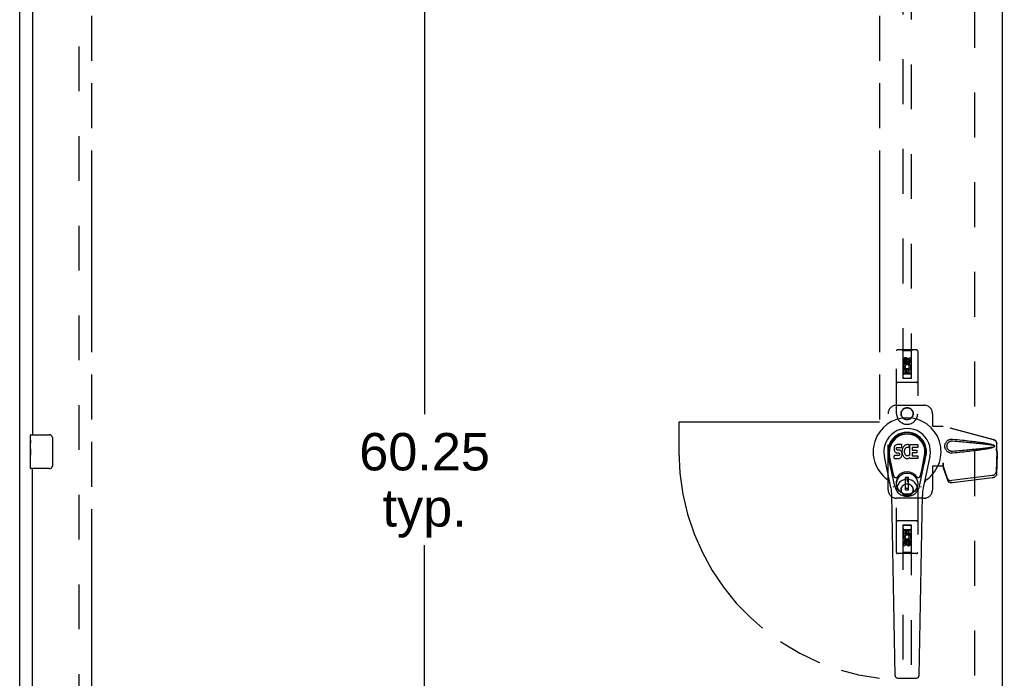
# Model space of a CAD drawing. Header units: inches. Extents: x 0 to 241, y 0 to 156.
# Tile 9 of 21: x 46 to 76, y 73 to 93. Entities that reach past the tile are written whole.
import ezdxf

# ---------------------------------------------------------------- set-up
doc = ezdxf.new("R2010")
doc.units = ezdxf.units.IN
doc.header["$LTSCALE"] = 13.26
doc.header["$MEASUREMENT"] = 0
doc.linetypes.add('HIDDEN', pattern=[0.2, 0.1, -0.1])
doc.linetypes.add('PHANTOM', pattern=[0.8, 0.45, -0.05, 0.1, -0.05, 0.1, -0.05])
doc.layers.get('0').update_dxf_attribs({"linetype": 'CONTINUOUS'})
for name, color, linetype in [('02___PRT_ALL_AXES', 7, 'CONTINUOUS'), ('AVAILABLE_DOOR_SPACE', 7, 'CONTINUOUS'), ('DEFAULT_2', 8, 'HIDDEN'), ('DIMENSIONS', 7, 'CONTINUOUS')]:
    doc.layers.add(name, color=color, linetype=linetype)
doc.styles.get("Standard").update_dxf_attribs({"font": 'arial.ttf'})
doc.dimstyles.new('DIMSTYLE_2', dxfattribs={"dimtxt": 1.106182, "dimasz": 1.418182, "dimexe": 0.09, "dimexo": 0.07, "dimgap": 0.039, "dimtad": 0, "dimtih": 1, "dimtoh": 1, "dimzin": 4, "dimdsep": 46, "dimtxsty": 'Standard', "dimblk": '_FILLED', "dimblk1": '_FILLED', "dimblk2": '_FILLED', "dimcen": 0.09, "dimazin": 1, "dimtfac": 1, "dimtdec": 3, "dimtofl": 0, "dimtmove": 0, "dimatfit": 3, "dimldrblk": '_FILLED', "dimfxl": 1, "dimtolj": 1, "dimtzin": 4, "dimarcsym": 0})
doc.dimstyles.get("Standard").update_dxf_attribs({"dimtxt": 1.205455, "dimasz": 1.418182, "dimexe": 0.09, "dimexo": 0.07, "dimgap": 0.09, "dimtad": 0, "dimtih": 1, "dimtoh": 1, "dimdec": 3, "dimzin": 4, "dimdsep": 46, "dimtxsty": 'Standard', "dimblk": '_FILLED', "dimblk1": '_FILLED', "dimblk2": '_FILLED', "dimcen": 0.09, "dimadec": 3, "dimazin": 1, "dimtp": 0.001, "dimtm": 0.001, "dimtfac": 1, "dimtdec": 3, "dimtofl": 0, "dimtmove": 0, "dimatfit": 3, "dimldrblk": '_FILLED', "dimfxl": 1, "dimtolj": 1, "dimtzin": 4, "dimarcsym": 0})

# ---------------------------------------------------------------- blocks, each defined once
blk = doc.blocks.new('_FILLED')
at = {"color": 0, "linetype": 'ByBlock'}
blk.add_solid([(0, 0), (-1, 0.2), (-1, -0.2)], dxfattribs=at)
blk = doc.blocks.new('*D13')
at = {"layer": 'DIMENSIONS', "color": 2, "linetype": 'Continuous'}
for p, q in [((77.413, 98.495), (74.577, 98.495)), ((81.038, 98.495), (83.618, 98.495))]:
    blk.add_line(p, q, dxfattribs=at)
at = {"layer": 'DIMENSIONS', "color": 2, "linetype": 'Continuous', "xscale": 1.4181818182, "yscale": 1.4181818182, "zscale": 1.4181818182}
blk.add_blockref('_FILLED', (77.413, 98.495), dxfattribs=at)
at = {"layer": 'DIMENSIONS', "color": 2, "linetype": 'Continuous', "xscale": 1.4181818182, "yscale": 1.4181818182, "zscale": 1.4181818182, "rotation": 180}
blk.add_blockref('_FILLED', (81.038, 98.495), dxfattribs=at)
at = {"layer": 'DIMENSIONS', "color": 2, "linetype": 'Continuous', "insert": (84.171, 99.048), "char_height": 1.1062, "width": 3.00602, "attachment_point": 1, "line_spacing_factor": 0.9}
blk.add_mtext('3.63', dxfattribs=at)
blk = doc.blocks.new('*D14')
at = {"layer": 'DIMENSIONS', "color": 2, "linetype": 'Continuous'}
for p, q in [((71.913, 96.629), (69.614, 96.629)), ((75.538, 96.629), (78.375, 96.629))]:
    blk.add_line(p, q, dxfattribs=at)
at = {"layer": 'DIMENSIONS', "color": 2, "linetype": 'Continuous', "xscale": 1.4181818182, "yscale": 1.4181818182, "zscale": 1.4181818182}
blk.add_blockref('_FILLED', (71.913, 96.629), dxfattribs=at)
at = {"layer": 'DIMENSIONS', "color": 2, "linetype": 'Continuous', "xscale": 1.4181818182, "yscale": 1.4181818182, "zscale": 1.4181818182, "rotation": 180}
blk.add_blockref('_FILLED', (75.538, 96.629), dxfattribs=at)
at = {"layer": 'DIMENSIONS', "color": 2, "linetype": 'Continuous', "insert": (69.061, 97.182), "char_height": 1.1062, "width": 3.00602, "attachment_point": 3, "line_spacing_factor": 0.9}
blk.add_mtext('3.63', dxfattribs=at)
blk = doc.blocks.new('*D19')
at = {"layer": 'DIMENSIONS', "color": 2, "linetype": 'Continuous'}
for p, q in [((58.453, 110.107), (58.453, 81.088)), ((58.453, 49.857), (58.453, 77.216))]:
    blk.add_line(p, q, dxfattribs=at)
at = {"layer": 'DIMENSIONS', "color": 2, "linetype": 'Continuous', "xscale": 1.4181818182, "yscale": 1.4181818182, "zscale": 1.4181818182}
for p, rotation in [((58.453, 110.107), 90), ((58.453, 49.857), 270)]:
    blk.add_blockref('_FILLED', p, dxfattribs=dict(at, rotation=rotation))
at = {"layer": 'DIMENSIONS', "color": 2, "linetype": 'Continuous', "insert": (58.453, 80.535), "char_height": 1.1062, "width": 3.86547, "attachment_point": 2, "line_spacing_factor": 0.9}
blk.add_mtext('60.25\\Ptyp.', dxfattribs=at)

msp = doc.modelspace()

# ---------------------------------------------------------------- linework, layer by layer
at = {"color": 3, "linetype": 'Continuous'}
for p, q in [((46.476, 42.086), (46.476, 113.878)), ((75.538, 111.128), (75.538, 48.836)), ((46.851, 105.732), (46.851, 80.482)), ((46.851, 54.232), (46.851, 79.482))]:
    msp.add_line(p, q, dxfattribs=at)
at = {"color": 7, "linetype": 'Continuous'}
for p, q in [((46.791, 80.321), (46.791, 80.467)), ((46.806, 80.482), (47.346, 80.482)), ((46.791, 80.063), (46.791, 80.097)), ((47.446, 80.382), (47.446, 79.582)), ((72.341, 80.096), (72.34, 80.072)), ((72.346, 80.12), (72.341, 80.096)), ((72.356, 80.142), (72.346, 80.12)), ((72.369, 80.162), (72.356, 80.142)), ((72.378, 80.17), (72.369, 80.162)), ((72.388, 80.176), (72.378, 80.17)), ((72.409, 80.186), (72.388, 80.176)), ((72.433, 80.193), (72.409, 80.186)), ((72.413, 80.091), (72.416, 80.098)), ((72.416, 80.098), (72.422, 80.102)), ((72.422, 80.102), (72.437, 80.107)), ((72.572, 80.193), (72.433, 80.193)), ((72.437, 80.107), (72.451, 80.108)), ((72.451, 80.108), (72.564, 80.108)), ((72.564, 80.108), (72.57, 80.108)), ((72.57, 80.108), (72.572, 80.114)), ((72.574, 80.15), (72.572, 80.193)), ((72.572, 80.114), (72.573, 80.127)), ((72.573, 80.127), (72.574, 80.15)), ((72.606, 80.113), (72.595, 80.093)), ((72.619, 80.131), (72.606, 80.113)), ((72.634, 80.148), (72.619, 80.131)), ((72.65, 80.163), (72.634, 80.148)), ((72.668, 80.176), (72.65, 80.163)), ((72.688, 80.185), (72.668, 80.176)), ((72.71, 80.19), (72.688, 80.185)), ((72.713, 80.103), (72.688, 80.093)), ((72.732, 80.192), (72.71, 80.19)), ((72.726, 80.107), (72.713, 80.103)), ((72.739, 80.106), (72.726, 80.107)), ((72.755, 80.191), (72.732, 80.192)), ((72.752, 80.103), (72.739, 80.106)), ((72.765, 80.098), (72.752, 80.103)), ((72.766, 80.19), (72.755, 80.191)), ((72.777, 80.186), (72.766, 80.19)), ((72.797, 80.169), (72.771, 80.101)), ((72.795, 80.174), (72.777, 80.186)), ((72.805, 79.866), (72.805, 80.191)), ((72.805, 80.191), (73.042, 80.191)), ((72.876, 80.103), (72.876, 80.036)), ((73.042, 80.108), (72.88, 80.108)), ((73.047, 80.187), (73.047, 80.112)), ((46.791, 79.866), (46.791, 79.898)), ((72.249, 78.912), (72.052, 79.838)), ((72.36, 78.959), (72.167, 79.863)), ((72.216, 79.637), (72.171, 79.864)), ((72.283, 79.49), (72.209, 79.871)), ((72.34, 80.072), (72.34, 80.049)), ((72.34, 80.049), (72.344, 80.025)), ((72.342, 79.787), (72.342, 79.862)), ((72.344, 80.025), (72.353, 80.003)), ((72.406, 79.867), (72.347, 79.866)), ((72.353, 80.003), (72.365, 79.983)), ((72.365, 79.983), (72.382, 79.965)), ((72.382, 79.965), (72.402, 79.952)), ((72.402, 79.952), (72.413, 79.948)), ((72.467, 79.867), (72.406, 79.867)), ((72.411, 80.076), (72.413, 80.091)), ((72.411, 80.061), (72.411, 80.076)), ((72.411, 80.053), (72.411, 80.061)), ((72.414, 80.046), (72.411, 80.053)), ((72.413, 79.948), (72.424, 79.946)), ((72.418, 80.04), (72.414, 80.046)), ((72.424, 80.036), (72.418, 80.04)), ((72.439, 80.032), (72.424, 80.036)), ((72.424, 79.946), (72.472, 79.946)), ((72.463, 80.032), (72.439, 80.032)), ((72.487, 80.031), (72.463, 80.032)), ((72.482, 79.868), (72.467, 79.867)), ((72.472, 79.946), (72.48, 79.945)), ((72.48, 79.945), (72.487, 79.942)), ((72.488, 79.871), (72.482, 79.868)), ((72.51, 80.026), (72.487, 80.031)), ((72.487, 79.942), (72.493, 79.938)), ((72.494, 79.877), (72.488, 79.871)), ((72.493, 79.938), (72.497, 79.932)), ((72.503, 79.889), (72.494, 79.877)), ((72.497, 79.932), (72.504, 79.918)), ((72.506, 79.896), (72.503, 79.889)), ((72.504, 79.918), (72.506, 79.903)), ((72.506, 79.903), (72.506, 79.896)), ((72.521, 80.021), (72.51, 80.026)), ((72.531, 80.014), (72.521, 80.021)), ((72.548, 79.998), (72.531, 80.014)), ((72.534, 79.801), (72.551, 79.818)), ((72.561, 79.978), (72.548, 79.998)), ((72.551, 79.818), (72.558, 79.828)), ((72.558, 79.828), (72.563, 79.839)), ((72.571, 79.955), (72.561, 79.978)), ((72.563, 79.839), (72.572, 79.861)), ((72.577, 79.932), (72.571, 79.955)), ((72.576, 80.029), (72.572, 79.985)), ((72.572, 79.985), (72.573, 79.963)), ((72.572, 79.861), (72.578, 79.884)), ((72.573, 79.963), (72.576, 79.941)), ((72.58, 80.051), (72.576, 80.029)), ((72.576, 79.941), (72.58, 79.919)), ((72.579, 79.908), (72.577, 79.932)), ((72.578, 79.884), (72.579, 79.908)), ((72.587, 80.073), (72.58, 80.051)), ((72.58, 79.919), (72.587, 79.898)), ((72.595, 80.093), (72.587, 80.073)), ((72.587, 79.898), (72.609, 79.858)), ((72.609, 79.858), (72.621, 79.84)), ((72.621, 79.84), (72.636, 79.823)), ((72.636, 79.823), (72.653, 79.808)), ((72.642, 80.001), (72.641, 79.974)), ((72.641, 79.974), (72.642, 79.96)), ((72.645, 80.027), (72.642, 80.001)), ((72.642, 79.96), (72.646, 79.948)), ((72.649, 80.04), (72.645, 80.027)), ((72.646, 79.948), (72.656, 79.923)), ((72.655, 80.052), (72.649, 80.04)), ((72.653, 79.808), (72.67, 79.795)), ((72.669, 80.075), (72.655, 80.052)), ((72.656, 79.923), (72.669, 79.9)), ((72.677, 80.085), (72.669, 80.075)), ((72.669, 79.9), (72.678, 79.89)), ((72.688, 80.093), (72.677, 80.085)), ((72.678, 79.89), (72.688, 79.881)), ((72.688, 79.881), (72.699, 79.873)), ((72.699, 79.873), (72.711, 79.869)), ((72.711, 79.869), (72.725, 79.866)), ((72.725, 79.866), (72.738, 79.866)), ((72.738, 79.866), (72.751, 79.868)), ((72.751, 79.868), (72.764, 79.872)), ((72.764, 79.872), (72.776, 79.877)), ((72.776, 79.877), (72.787, 79.885)), ((72.794, 79.884), (72.805, 79.866)), ((72.877, 79.945), (72.877, 79.867)), ((72.88, 80.032), (73.011, 80.032)), ((73.011, 79.949), (72.881, 79.949)), ((72.881, 79.863), (73.043, 79.863)), ((73.016, 80.027), (73.016, 79.954)), ((73.047, 79.858), (73.047, 79.786)), ((73.092, 78.959), (73.284, 79.863)), ((73.168, 79.49), (73.243, 79.871)), ((73.4, 79.838), (73.202, 78.912)), ((73.236, 79.637), (73.28, 79.864)), ((46.791, 79.497), (46.791, 79.636)), ((72.347, 79.782), (72.491, 79.782)), ((72.491, 79.782), (72.503, 79.783)), ((72.503, 79.783), (72.514, 79.787)), ((72.514, 79.787), (72.534, 79.801)), ((72.67, 79.795), (72.68, 79.789)), ((72.68, 79.789), (72.69, 79.786)), ((72.69, 79.786), (72.712, 79.78)), ((72.712, 79.78), (72.734, 79.778)), ((72.734, 79.778), (72.756, 79.781)), ((72.756, 79.781), (72.778, 79.788)), ((72.778, 79.788), (72.797, 79.799)), ((72.797, 79.799), (72.797, 79.799)), ((72.807, 79.799), (72.797, 79.799)), ((72.807, 79.786), (72.807, 79.799)), ((73.043, 79.782), (72.812, 79.782)), ((47.346, 79.482), (46.806, 79.482)), ((72.331, 79.265), (72.283, 79.49)), ((72.68, 78.85), (72.68, 79.224)), ((72.771, 79.224), (72.68, 79.224)), ((72.771, 78.85), (72.771, 79.224)), ((73.12, 79.265), (73.168, 79.49)), ((72.68, 79.185), (72.771, 79.185)), ((72.732, 79.185), (72.732, 79.106)), ((72.771, 79.106), (72.732, 79.106)), ((72.368, 73.366), (72.275, 78.687)), ((72.771, 78.89), (72.68, 78.89)), ((72.68, 78.85), (72.771, 78.85)), ((73.084, 73.366), (73.176, 78.687)), ((72.447, 73.289), (73.005, 73.289))]:
    msp.add_line(p, q, dxfattribs=at)
for points in [[(47.439, 80.418), (47.441, 80.412), (47.443, 80.406), (47.444, 80.401), (47.445, 80.394), (47.445, 80.388), (47.446, 80.382)], [(47.446, 79.582), (47.445, 79.576), (47.445, 79.569), (47.444, 79.563), (47.443, 79.557), (47.441, 79.551), (47.439, 79.546)], [(72.327, 78.929), (72.326, 78.934), (72.324, 78.94), (72.323, 78.946), (72.321, 78.951)], [(73.13, 78.951), (73.129, 78.946), (73.127, 78.94), (73.126, 78.934), (73.124, 78.929)]]:
    msp.add_lwpolyline(points, dxfattribs=at)
for radius in [0.317, 0.313]:
    msp.add_circle((72.726, 79.037), radius, dxfattribs=at)
for centre, radius, start, end in [((72.726, 79.982), 1.004, 305.5066, 234.4934), ((46.806, 80.467), 0.015, 90, 180), ((47.346, 80.382), 0.1, 21.1999, 90), ((72.726, 79.982), 0.689, 347.9703, 192.0297), ((72.726, 79.982), 0.571, 347.9703, 192.0297), ((72.726, 79.972), 0.527, 348.9402, 191.0594), ((72.766, 80.103), 0.00448, 246.1578, 339.0016), ((72.792, 80.171), 0.00448, 339.0016, 51.8729), ((72.88, 80.103), 0.00448, 90, 180), ((73.042, 80.187), 0.00448, 0, 90), ((73.042, 80.112), 0.00448, 270, 360), ((72.347, 79.862), 0.00448, 90, 180.0119), ((72.79, 79.881), 0.00448, 34.0893, 127.3444), ((72.88, 80.036), 0.00448, 180, 270), ((72.881, 79.945), 0.00448, 90, 180), ((72.881, 79.867), 0.00448, 180, 270), ((73.011, 80.027), 0.00448, 0, 90), ((73.011, 79.954), 0.00448, 270, 360), ((73.043, 79.858), 0.00448, 0, 90), ((47.346, 79.582), 0.1, 270, 338.7946), ((72.347, 79.787), 0.00483, 180, 270), ((72.812, 79.786), 0.00448, 180, 270), ((73.043, 79.786), 0.00448, 270, 360), ((46.806, 79.497), 0.015, 180, 270), ((72.389, 79.277), 0.0591, 192.0297, 324.5763), ((72.726, 79.037), 0.354, 35.4237, 144.5763), ((73.063, 79.277), 0.0591, 215.4237, 347.9703), ((72.028, 79.004), 0.197, 12.0297, 54.4934), ((72.726, 79.037), 0.374, 192.0297, 347.9703), ((73.423, 79.004), 0.197, 125.5066, 167.9703), ((71.094, 78.666), 1.181, 1, 12.0297), ((74.357, 78.666), 1.181, 167.9703, 179), ((72.447, 73.368), 0.0787, 181, 270), ((73.005, 73.368), 0.0787, 270, 359)]:
    msp.add_arc(centre, radius, start, end, dxfattribs=at)
msp.add_ellipse((72.726, 79.972), major_axis=(0, 0.565), ratio=0.999848, start_param=-1.76365, end_param=1.76365, dxfattribs=at)
at = {"layer": '02___PRT_ALL_AXES', "color": 8, "linetype": 'HIDDEN'}
for p, q in [((72.79, 82.668), (72.79, 82.761)), ((72.79, 82.761), (72.832, 82.761)), ((72.832, 82.761), (72.832, 82.668)), ((72.619, 82.605), (72.619, 82.697)), ((72.661, 82.605), (72.619, 82.605)), ((72.619, 82.292), (72.619, 82.448)), ((72.619, 82.448), (72.797, 82.448)), ((72.667, 82.473), (72.628, 82.456)), ((72.661, 82.697), (72.661, 82.605)), ((72.705, 82.668), (72.705, 82.697)), ((72.746, 82.711), (72.746, 82.665)), ((72.797, 82.448), (72.778, 82.461)), ((72.822, 82.452), (72.82, 82.448)), ((72.82, 82.448), (72.832, 82.448)), ((72.832, 82.448), (72.832, 82.292)), ((72.661, 82.292), (72.619, 82.292)), ((72.661, 82.406), (72.661, 82.292)), ((72.704, 82.406), (72.661, 82.406)), ((72.704, 82.314), (72.704, 82.406)), ((72.746, 82.314), (72.704, 82.314)), ((72.746, 82.406), (72.746, 82.314)), ((72.79, 82.406), (72.746, 82.406)), ((72.79, 82.292), (72.79, 82.406)), ((72.832, 82.292), (72.79, 82.292)), ((72.619, 77.515), (72.619, 77.672)), ((72.619, 77.672), (72.662, 77.672)), ((72.631, 77.515), (72.619, 77.515)), ((72.63, 77.512), (72.631, 77.515)), ((72.655, 77.515), (72.673, 77.502)), ((72.832, 77.515), (72.655, 77.515)), ((72.662, 77.672), (72.662, 77.558)), ((72.662, 77.558), (72.705, 77.558)), ((72.705, 77.558), (72.705, 77.65)), ((72.705, 77.65), (72.747, 77.65)), ((72.747, 77.65), (72.747, 77.558)), ((72.747, 77.558), (72.79, 77.558)), ((72.784, 77.491), (72.823, 77.508)), ((72.79, 77.558), (72.79, 77.672)), ((72.79, 77.672), (72.832, 77.672)), ((72.832, 77.672), (72.832, 77.515)), ((72.619, 77.203), (72.619, 77.295)), ((72.662, 77.203), (72.619, 77.203)), ((72.662, 77.295), (72.662, 77.203)), ((72.705, 77.253), (72.705, 77.299)), ((72.746, 77.295), (72.746, 77.267)), ((72.79, 77.267), (72.79, 77.359)), ((72.79, 77.359), (72.832, 77.359)), ((72.832, 77.359), (72.832, 77.267))]:
    msp.add_line(p, q, dxfattribs=at)
at = {"layer": '02___PRT_ALL_AXES', "color": 7, "linetype": 'Continuous'}
for p, q in [((46.791, 80.321), (46.791, 80.467)), ((46.791, 80.063), (46.791, 80.32)), ((46.796, 80.265), (46.791, 80.265)), ((46.791, 80.097), (46.798, 80.097)), ((46.798, 80.097), (46.798, 80.233)), ((46.791, 79.497), (46.791, 80.061)), ((46.792, 80.034), (46.791, 80.034)), ((46.791, 79.902), (46.797, 79.902)), ((46.791, 79.866), (46.798, 79.866)), ((46.791, 79.804), (46.798, 79.804)), ((46.792, 80.036), (46.794, 80.014)), ((46.798, 79.636), (46.798, 79.866)), ((46.791, 79.636), (46.798, 79.636))]:
    msp.add_line(p, q, dxfattribs=at)
for points in [[(46.791, 80.321), (46.791, 80.317), (46.791, 80.313), (46.792, 80.307), (46.793, 80.294)], [(46.793, 80.294), (46.794, 80.287), (46.795, 80.279), (46.796, 80.27)], [(46.796, 80.27), (46.797, 80.261), (46.797, 80.252), (46.798, 80.243), (46.798, 80.233)], [(46.791, 80.063), (46.791, 80.055), (46.791, 80.046), (46.792, 80.036)], [(46.794, 80.014), (46.795, 80.002), (46.796, 79.99), (46.797, 79.978), (46.797, 79.965), (46.798, 79.953), (46.798, 79.94), (46.798, 79.927), (46.797, 79.914), (46.797, 79.902), (46.796, 79.889), (46.795, 79.877)]]:
    msp.add_lwpolyline(points, dxfattribs=at)
at = {"layer": '02___PRT_ALL_AXES', "color": 8, "linetype": 'HIDDEN'}
for centre, radius in [((72.726, 82.654), 0.085), ((72.726, 81.107), 0.172), ((72.726, 78.857), 0.172), ((72.726, 77.309), 0.085)]:
    msp.add_circle(centre, radius, dxfattribs=at)
for centre, radius, start, end in [((72.683, 82.697), 0.0644, 12.2995, 180.0775), ((72.683, 82.697), 0.0219, 359.9011, 180), ((72.726, 82.498), 0.107, 334.2636, 203.4027), ((72.726, 82.498), 0.0639, 324.8895, 203.4026), ((72.769, 82.668), 0.0635, 180, 360), ((72.768, 82.668), 0.0219, 190.307, 360), ((72.726, 77.466), 0.107, 154.2636, 23.4027), ((72.726, 77.466), 0.0639, 144.8895, 23.4026), ((72.683, 77.295), 0.0635, 0, 180), ((72.683, 77.295), 0.0219, 10.307, 180), ((72.768, 77.267), 0.0644, 192.2995, 0.0775), ((72.768, 77.267), 0.0219, 179.9011, 360)]:
    msp.add_arc(centre, radius, start, end, dxfattribs=at)
at = {"layer": '02___PRT_ALL_AXES', "color": 7, "linetype": 'Continuous'}
msp.add_ellipse((47.054, 79.898), major_axis=(0.263, 0), ratio=0.432808, start_param=3.141593, end_param=3.321581, dxfattribs=at)
at = {"layer": 'AVAILABLE_DOOR_SPACE', "color": 4, "linetype": 'PHANTOM'}
for p, q in [((48.601, 110.107), (48.601, 49.857)), ((71.913, 110.107), (71.913, 80.857)), ((65.976, 80.857), (65.976, 79.982)), ((71.913, 80.857), (65.976, 80.857))]:
    msp.add_line(p, q, dxfattribs=at)
msp.add_arc((72.726, 79.982), 6.75, 180, 263.0865, dxfattribs=at)
at = {"layer": 'DEFAULT_2', "color": 8, "linetype": 'HIDDEN'}
for p, q in [((48.226, 110.534), (48.226, 49.43)), ((74.726, 49.497), (74.726, 110.467)), ((72.601, 110.154), (72.601, 82.153)), ((72.851, 82.153), (72.851, 110.154)), ((72.413, 81.107), (72.413, 82.964)), ((73.008, 82.994), (72.443, 82.994)), ((72.596, 82.964), (72.566, 82.994)), ((72.596, 82.964), (72.599, 82.154)), ((72.856, 82.964), (72.596, 82.964)), ((72.726, 82.726), (72.663, 82.69)), ((72.726, 82.726), (72.726, 82.715)), ((72.788, 82.69), (72.726, 82.726)), ((72.852, 82.154), (72.856, 82.964)), ((72.856, 82.964), (72.886, 82.994)), ((73.038, 82.964), (73.038, 81.107)), ((72.663, 82.69), (72.663, 82.618)), ((72.663, 82.69), (72.673, 82.684)), ((72.663, 82.618), (72.673, 82.624)), ((72.663, 82.618), (72.726, 82.582)), ((72.726, 82.715), (72.673, 82.684)), ((72.673, 82.684), (72.673, 82.624)), ((72.673, 82.624), (72.726, 82.593)), ((72.778, 82.684), (72.726, 82.715)), ((72.726, 82.593), (72.778, 82.624)), ((72.726, 82.582), (72.788, 82.618)), ((72.726, 82.582), (72.726, 82.593)), ((72.788, 82.69), (72.778, 82.684)), ((72.778, 82.624), (72.778, 82.684)), ((72.788, 82.618), (72.778, 82.624)), ((72.788, 82.618), (72.788, 82.69)), ((72.853, 82.404), (72.598, 82.404)), ((72.599, 82.154), (72.852, 82.154)), ((72.601, 82.156), (72.851, 82.156)), ((72.601, 82.153), (72.851, 82.153)), ((72.811, 82.279), (72.641, 82.279)), ((73.008, 82.029), (72.443, 82.029)), ((72.413, 81.357), (73.226, 81.357)), ((72.163, 78.857), (72.163, 81.107)), ((73.476, 81.107), (73.476, 80.754)), ((73.473, 80.737), (73.476, 80.754)), ((73.473, 80.737), (73.794, 80.737)), ((73.48, 80.737), (73.476, 80.754)), ((75.283, 80.335), (73.786, 80.737)), ((75.291, 80.335), (73.794, 80.737)), ((75.376, 79.984), (75.376, 80.214)), ((75.383, 79.984), (75.383, 80.214)), ((75.354, 80.066), (75.376, 79.984)), ((75.375, 79.995), (75.356, 79.38)), ((75.362, 80.066), (75.383, 79.984)), ((75.389, 79.924), (75.369, 79.309)), ((75.375, 79.995), (75.389, 79.924)), ((75.383, 79.984), (75.376, 79.984)), ((75.377, 80.012), (75.386, 79.955)), ((75.386, 79.955), (75.387, 79.945)), ((75.387, 79.945), (75.388, 79.934)), ((75.388, 79.934), (75.389, 79.924)), ((73.473, 79.557), (73.476, 79.54)), ((73.794, 79.557), (73.473, 79.557)), ((73.48, 79.557), (73.476, 79.54)), ((73.476, 79.54), (73.476, 78.857)), ((73.786, 79.644), (73.786, 79.557)), ((73.794, 79.644), (73.786, 79.644)), ((73.924, 79.186), (73.792, 79.57)), ((73.806, 79.499), (73.792, 79.57)), ((73.794, 79.644), (73.794, 79.557)), ((73.802, 79.53), (73.806, 79.499)), ((73.938, 79.115), (73.806, 79.499)), ((75.238, 79.281), (74.051, 79.129)), ((75.252, 79.21), (74.065, 79.058)), ((72.413, 76.999), (72.413, 78.857)), ((73.038, 78.857), (73.038, 76.999)), ((73.226, 78.607), (72.413, 78.607)), ((73.008, 77.934), (72.443, 77.934)), ((72.599, 77.809), (72.596, 76.999)), ((72.599, 77.809), (72.852, 77.809)), ((72.601, 77.811), (72.601, 49.809)), ((72.851, 77.811), (72.601, 77.811)), ((72.851, 77.808), (72.601, 77.808)), ((72.851, 49.809), (72.851, 77.811)), ((72.856, 76.999), (72.852, 77.809)), ((72.598, 77.559), (72.853, 77.559)), ((72.641, 77.684), (72.811, 77.684)), ((72.726, 77.382), (72.663, 77.346)), ((72.663, 77.346), (72.663, 77.274)), ((72.663, 77.346), (72.673, 77.34)), ((72.663, 77.274), (72.673, 77.279)), ((72.663, 77.274), (72.726, 77.238)), ((72.726, 77.37), (72.673, 77.34)), ((72.673, 77.34), (72.673, 77.279)), ((72.673, 77.279), (72.726, 77.249)), ((72.726, 77.382), (72.726, 77.37)), ((72.788, 77.346), (72.726, 77.382)), ((72.778, 77.34), (72.726, 77.37)), ((72.726, 77.249), (72.778, 77.279)), ((72.726, 77.238), (72.788, 77.274)), ((72.726, 77.238), (72.726, 77.249)), ((72.788, 77.346), (72.778, 77.34)), ((72.778, 77.279), (72.778, 77.34)), ((72.788, 77.274), (72.778, 77.279)), ((72.788, 77.274), (72.788, 77.346)), ((73.008, 76.969), (72.443, 76.969)), ((72.596, 76.999), (72.566, 76.969)), ((72.856, 76.999), (72.596, 76.999)), ((72.856, 76.999), (72.886, 76.969))]:
    msp.add_line(p, q, dxfattribs=at)
for points in [[(74.07, 79.939), (74.057, 79.938), (74.044, 79.938), (74.031, 79.939), (74.018, 79.94), (74.005, 79.943), (73.993, 79.946), (73.981, 79.95), (73.969, 79.955), (73.957, 79.96), (73.945, 79.966), (73.934, 79.974), (73.923, 79.982), (73.911, 79.992), (73.9, 80.003), (73.889, 80.015), (73.879, 80.029), (73.869, 80.045), (73.861, 80.061), (73.855, 80.077), (73.85, 80.094), (73.846, 80.111), (73.844, 80.129), (73.843, 80.146), (73.844, 80.163), (73.846, 80.181), (73.849, 80.198), (73.854, 80.215), (73.861, 80.231), (73.868, 80.248), (73.878, 80.263), (73.888, 80.277), (73.899, 80.29), (73.91, 80.301), (73.921, 80.311), (73.933, 80.32), (73.944, 80.327), (73.956, 80.333), (73.968, 80.339), (73.98, 80.344), (73.992, 80.348), (74.005, 80.351), (74.018, 80.353), (74.031, 80.355)], [(74.07, 79.992), (74.06, 79.992), (74.051, 79.992), (74.041, 79.993), (74.032, 79.994), (74.023, 79.996), (74.014, 79.998), (74.005, 80.001), (73.996, 80.005), (73.988, 80.009), (73.98, 80.013), (73.971, 80.019), (73.963, 80.025), (73.955, 80.032), (73.947, 80.04), (73.939, 80.049), (73.932, 80.059), (73.925, 80.07), (73.919, 80.081), (73.915, 80.092), (73.911, 80.104), (73.909, 80.114), (73.907, 80.125), (73.906, 80.136), (73.905, 80.146), (73.905, 80.156), (73.906, 80.167), (73.908, 80.178), (73.911, 80.188), (73.914, 80.2), (73.919, 80.211), (73.924, 80.222), (73.931, 80.233), (73.938, 80.243), (73.946, 80.253), (73.954, 80.261), (73.962, 80.268), (73.97, 80.274), (73.979, 80.28), (73.987, 80.285), (73.996, 80.289), (74.004, 80.292), (74.013, 80.295), (74.022, 80.298), (74.032, 80.3), (74.041, 80.301), (74.051, 80.302), (74.06, 80.302), (74.07, 80.301)], [(74.031, 80.355), (74.044, 80.356), (74.057, 80.356), (74.07, 80.355)], [(74.07, 80.355), (74.145, 80.347), (74.218, 80.34), (74.288, 80.333), (74.354, 80.326), (74.419, 80.319), (74.48, 80.312), (74.539, 80.305), (74.596, 80.299), (74.65, 80.292), (74.702, 80.286), (74.752, 80.28), (74.799, 80.274), (74.845, 80.268), (74.889, 80.262), (74.931, 80.256), (74.971, 80.25), (75.01, 80.244), (75.047, 80.238), (75.082, 80.232), (75.116, 80.225), (75.148, 80.219), (75.179, 80.212), (75.209, 80.206), (75.237, 80.198), (75.263, 80.19), (75.288, 80.182)], [(74.07, 80.301), (74.133, 80.296), (74.194, 80.291), (74.253, 80.286), (74.31, 80.281), (74.365, 80.276), (74.418, 80.272), (74.469, 80.267), (74.517, 80.263), (74.564, 80.258), (74.609, 80.254), (74.652, 80.25), (74.694, 80.246), (74.733, 80.243), (74.771, 80.239), (74.807, 80.235), (74.841, 80.232), (74.874, 80.229), (74.905, 80.225), (74.935, 80.222), (74.964, 80.219), (74.993, 80.216), (75.02, 80.212), (75.047, 80.209), (75.074, 80.206), (75.101, 80.202), (75.128, 80.199), (75.155, 80.195), (75.182, 80.191), (75.208, 80.187), (75.235, 80.182), (75.262, 80.177), (75.288, 80.171)], [(75.288, 80.123), (75.262, 80.117), (75.235, 80.111), (75.209, 80.107), (75.182, 80.103), (75.155, 80.099), (75.128, 80.095), (75.102, 80.091), (75.075, 80.088), (75.048, 80.085), (75.021, 80.081), (74.993, 80.078), (74.965, 80.075), (74.936, 80.072), (74.906, 80.069), (74.875, 80.065), (74.842, 80.062), (74.808, 80.058), (74.772, 80.055), (74.734, 80.051), (74.694, 80.047), (74.653, 80.044), (74.61, 80.04), (74.565, 80.035), (74.518, 80.031), (74.469, 80.027), (74.418, 80.022), (74.365, 80.018), (74.311, 80.013), (74.254, 80.008), (74.194, 80.003), (74.133, 79.998), (74.07, 79.992)], [(75.288, 80.112), (75.265, 80.104), (75.241, 80.097), (75.216, 80.09), (75.189, 80.084), (75.161, 80.077), (75.132, 80.072), (75.102, 80.066), (75.07, 80.06), (75.037, 80.054), (75.003, 80.049), (74.967, 80.043), (74.929, 80.038), (74.89, 80.032), (74.849, 80.027), (74.807, 80.021), (74.763, 80.015), (74.717, 80.009), (74.669, 80.004), (74.619, 79.998), (74.567, 79.992), (74.514, 79.985), (74.457, 79.979), (74.399, 79.973), (74.338, 79.966), (74.275, 79.96), (74.209, 79.953), (74.141, 79.946), (74.07, 79.939)], [(75.283, 80.335), (75.296, 80.33), (75.309, 80.325), (75.32, 80.318), (75.331, 80.31), (75.341, 80.3), (75.35, 80.29), (75.358, 80.279), (75.364, 80.267), (75.369, 80.254), (75.373, 80.241), (75.375, 80.227), (75.376, 80.214)], [(75.288, 80.182), (75.294, 80.179), (75.299, 80.175), (75.304, 80.17), (75.307, 80.165), (75.31, 80.159), (75.312, 80.153), (75.312, 80.147), (75.312, 80.141), (75.31, 80.135), (75.308, 80.129), (75.304, 80.124), (75.299, 80.119), (75.294, 80.115), (75.288, 80.112)], [(75.288, 80.171), (75.293, 80.169), (75.298, 80.167), (75.301, 80.163), (75.304, 80.16), (75.307, 80.156), (75.308, 80.151), (75.308, 80.147), (75.308, 80.142), (75.306, 80.138), (75.304, 80.134), (75.301, 80.13), (75.297, 80.127), (75.293, 80.125), (75.288, 80.123)], [(75.383, 80.214), (75.383, 80.227), (75.381, 80.241), (75.377, 80.254), (75.372, 80.267), (75.365, 80.279), (75.358, 80.29), (75.349, 80.3), (75.339, 80.31), (75.328, 80.318), (75.316, 80.325), (75.304, 80.33), (75.291, 80.335)], [(75.354, 80.066), (75.359, 80.046), (75.365, 80.027), (75.37, 80.008), (75.375, 79.99), (75.381, 79.972), (75.386, 79.955)], [(75.362, 80.066), (75.364, 80.056), (75.367, 80.047), (75.37, 80.037), (75.372, 80.028), (75.375, 80.02), (75.377, 80.012)], [(75.377, 80.012), (75.377, 80.009), (75.377, 80.006), (75.376, 80.003), (75.376, 80.001), (75.375, 79.998), (75.375, 79.995)], [(73.786, 79.644), (73.788, 79.624), (73.791, 79.604), (73.794, 79.584), (73.796, 79.565), (73.802, 79.53)], [(73.793, 79.586), (73.793, 79.58), (73.793, 79.578), (73.792, 79.575), (73.792, 79.573), (73.792, 79.57)], [(73.794, 79.644), (73.793, 79.634), (73.793, 79.604)], [(73.8, 79.537), (73.799, 79.548), (73.797, 79.566), (73.795, 79.582), (73.794, 79.596), (73.793, 79.609), (73.793, 79.617)], [(73.793, 79.604), (73.793, 79.595), (73.793, 79.586)], [(75.238, 79.281), (75.254, 79.284), (75.269, 79.288), (75.283, 79.293), (75.297, 79.3), (75.309, 79.307), (75.321, 79.316), (75.331, 79.326), (75.339, 79.336), (75.346, 79.347), (75.351, 79.358), (75.355, 79.369), (75.356, 79.38)], [(75.369, 79.309), (75.368, 79.298), (75.365, 79.287), (75.36, 79.275), (75.353, 79.265), (75.345, 79.255), (75.334, 79.245), (75.323, 79.236), (75.31, 79.229), (75.297, 79.222), (75.282, 79.217), (75.267, 79.213), (75.252, 79.21)], [(73.924, 79.186), (73.928, 79.177), (73.934, 79.168), (73.941, 79.159), (73.95, 79.152), (73.96, 79.145), (73.971, 79.139), (73.982, 79.135), (73.995, 79.131), (74.009, 79.129), (74.023, 79.128), (74.037, 79.128), (74.051, 79.129)], [(74.065, 79.058), (74.05, 79.057), (74.036, 79.057), (74.022, 79.058), (74.009, 79.06), (73.996, 79.064), (73.984, 79.068), (73.973, 79.074), (73.963, 79.081), (73.955, 79.088), (73.948, 79.097), (73.942, 79.106), (73.938, 79.115)]]:
    msp.add_lwpolyline(points, dxfattribs=at)
for centre, radius in [((72.726, 82.654), 0.0845), ((72.726, 81.107), 0.18), ((72.726, 78.857), 0.18), ((72.726, 77.309), 0.0845)]:
    msp.add_circle(centre, radius, dxfattribs=at)
for centre, radius, start, end in [((72.443, 82.964), 0.03, 90, 180), ((73.008, 82.964), 0.03, 0, 90), ((72.641, 82.239), 0.04, 90, 180), ((72.641, 82.194), 0.04, 180, 270), ((72.811, 82.239), 0.04, 0, 90), ((72.811, 82.194), 0.04, 270, 360), ((72.443, 82.059), 0.03, 180, 270), ((73.008, 82.059), 0.03, 270, 360), ((72.413, 81.107), 0.25, 90, 180), ((73.226, 81.107), 0.25, 0, 90), ((72.726, 81.107), 0.312, 180, 360), ((72.726, 78.857), 0.312, 0, 180), ((72.413, 78.857), 0.25, 180, 270), ((73.226, 78.857), 0.25, 270, 360), ((72.443, 77.904), 0.03, 90, 180), ((72.641, 77.769), 0.04, 90, 180), ((72.811, 77.769), 0.04, 0, 90), ((73.008, 77.904), 0.03, 0, 90), ((72.641, 77.724), 0.04, 180, 270), ((72.811, 77.724), 0.04, 270, 360), ((72.443, 76.999), 0.03, 180, 270), ((73.008, 76.999), 0.03, 270, 360)]:
    msp.add_arc(centre, radius, start, end, dxfattribs=at)

# ---------------------------------------------------------------- dimensions: what is measured, and where the dimension line sits
at = {"layer": 'DIMENSIONS', "color": 2, "linetype": 'Continuous'}
dim = msp.add_linear_dim(base=(75.538197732, 96.629254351), p1=(71.913197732, 80.856860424), p2=(75.538197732, 111.107860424), dimstyle='DIMSTYLE_2', dxfattribs=at)
dim.commit()
dim.dimension.update_dxf_attribs({"geometry": '*D14', "text_midpoint": (67.55630598, 96.623088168), "dimtype": 160})
dim = msp.add_linear_dim(base=(58.453, 49.857), p1=(71.913, 110.107), p2=(71.913, 49.857), angle=270, text='<>\\Ptyp.', dimstyle='DIMSTYLE_2', dxfattribs=at)
dim.commit()
dim.dimension.update_dxf_attribs({"geometry": '*D19', "text_midpoint": (58.453, 79.152), "dimtype": 160})
dim = msp.add_linear_dim(base=(77.413197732, 98.49516996), p1=(81.038197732, 110.106860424), p2=(77.413197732, 48.855860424), angle=180, dimstyle='DIMSTYLE_2', dxfattribs=at)
dim.commit()
dim.dimension.update_dxf_attribs({"geometry": '*D13', "text_midpoint": (85.672722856, 98.489004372), "dimtype": 160})

# ---------------------------------------------------------------- leaders
at = {"layer": 'DIMENSIONS', "color": 2, "linetype": 'Continuous', "annotation_type": 0, "has_hookline": 1, "hookline_direction": 1, "text_width": 8.469}
msp.add_leader([(81.182, 80.289), (82.529, 83.562), (83.503, 83.562)], dimstyle='Standard', override={"dimtad": 0}, dxfattribs=at)

doc.saveas('drawing.dxf')
